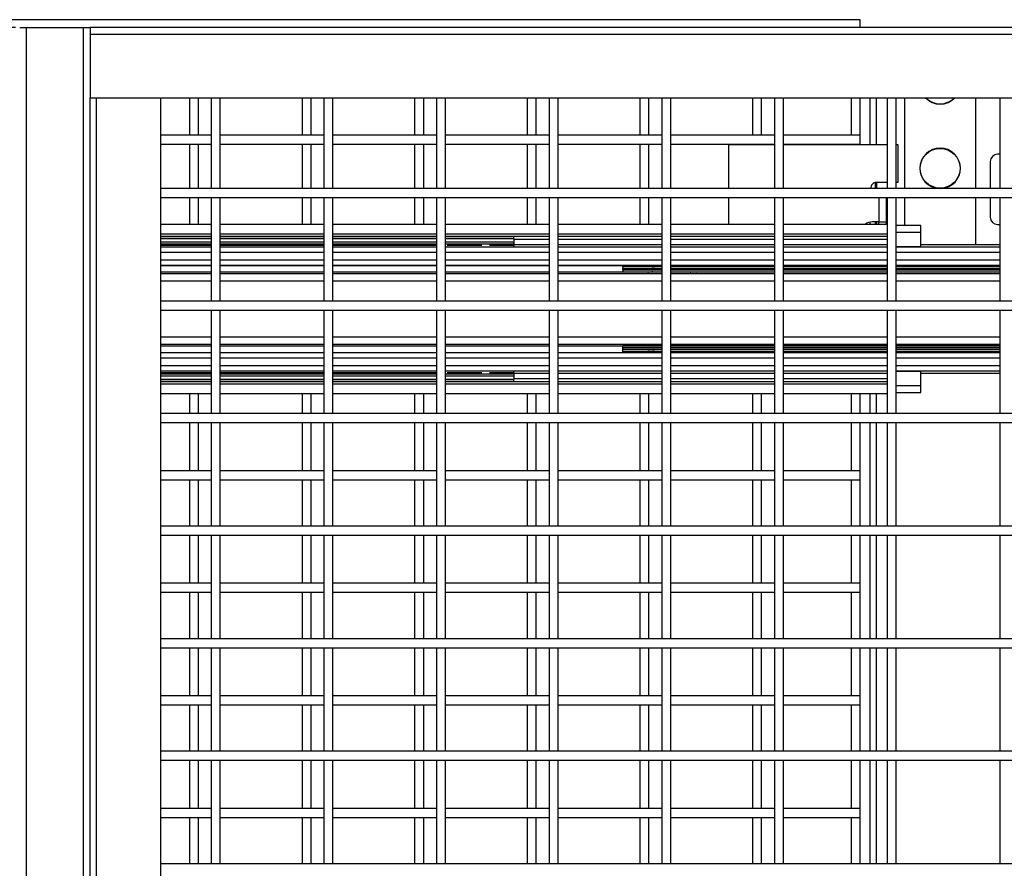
# Model space of a CAD drawing. Header units: inches. Extents: x 0.1 to 10.7, y 0.1 to 8.
# Tile 17 of 42: x 3.019 to 3.747, y 4.595 to 5.223. Entities that reach past the tile are written whole.
import ezdxf

# ---------------------------------------------------------------- set-up
doc = ezdxf.new("R2010")
doc.units = ezdxf.units.IN
doc.header["$MEASUREMENT"] = 0
doc.layers.add('DIMENSIONS', color=140, linetype='Continuous', lineweight=25)
doc.styles.add('SLDTEXTSTYLE0', font='TXT', dxfattribs={"width": 0.7})
doc.dimstyles.new('SLDDIMSTYLE0', dxfattribs={"dimtxt": 0.084961, "dimasz": 0.13, "dimexe": 0, "dimexo": 0.0625, "dimgap": 0.02124, "dimtad": 0, "dimtih": 1, "dimtoh": 1, "dimlfac": 24, "dimrnd": 1e-09, "dimzin": 12, "dimdsep": 46, "dimtxsty": 'SLDTEXTSTYLE0', "dimsah": 1, "dimcen": 0.09, "dimadec": 0, "dimazin": 3, "dimtfac": 1, "dimtofl": 0, "dimtmove": 0, "dimatfit": 3, "dimfxl": 0, "dimfrac": 2, "dimtolj": 1, "dimtzin": 12, "dimarcsym": 0})

# ---------------------------------------------------------------- blocks, each defined once
blk = doc.blocks.new('_D')
at = {"layer": 'DIMENSIONS'}
for p, q in [((3.01568, 5.21731), (1.57692, 5.21731)), ((1.70192, 5.21731), (1.70192, 3.99305)), ((1.505, 3.839), (1.47647, 3.839)), ((1.47647, 3.839), (1.47647, 3.70397)), ((1.89883, 3.839), (1.92736, 3.839)), ((1.92736, 3.839), (1.92736, 3.70397)), ((1.47647, 3.70397), (1.505, 3.70397)), ((1.92736, 3.70397), (1.89883, 3.70397)), ((1.70192, 2.46652), (1.70192, 3.68495)), ((3.02079, 2.46652), (1.57692, 2.46652))]:
    blk.add_line(p, q, dxfattribs=at)
for points in [[(1.70192, 5.21731), (1.68192, 5.08731), (1.72192, 5.08731)], [(1.70192, 2.46652), (1.72192, 2.59652), (1.68192, 2.59652)]]:
    blk.add_solid(points, dxfattribs=at)
at = {"layer": 'DIMENSIONS', "char_height": 0.083333, "attachment_point": 1, "style": 'SLDTEXTSTYLE0'}
for s, insert in [('66.02', (1.54034, 3.96544)), ('1676.9', (1.505, 3.81139))]:
    blk.add_mtext(s, dxfattribs=dict(at, insert=insert))

msp = doc.modelspace()

# ---------------------------------------------------------------- linework, layer by layer
for p, q in [((3.6405, 5.22317), (2.22758, 5.22317)), ((3.6405, 5.21731), (3.6405, 5.22317)), ((3.0187, 5.21731), (3.02381, 5.21731)), ((3.02381, 2.46731), (3.02381, 5.21731)), ((3.02381, 5.21731), (3.06568, 5.21731)), ((3.06568, 5.21731), (3.06568, 2.46731)), ((3.06568, 5.21731), (3.07079, 5.21731)), ((4.5187, 5.21731), (3.07079, 5.21731)), ((3.07079, 5.21731), (3.07079, 5.21251)), ((3.07079, 5.21251), (4.5187, 5.21251)), ((3.07079, 5.21251), (3.07079, 5.16523)), ((3.07079, 5.16523), (4.5187, 5.16523)), ((3.07079, 2.51861), (3.07079, 5.16523)), ((3.07559, 2.51861), (3.07559, 5.16523)), ((3.12287, 5.16523), (3.12287, 2.51861)), ((3.14425, 5.16523), (3.14425, 5.13776)), ((3.15091, 5.13776), (3.15091, 5.16523)), ((3.16047, 5.16523), (3.16047, 5.09819)), ((3.16714, 5.09819), (3.16714, 5.16523)), ((3.22758, 5.16523), (3.22758, 5.13776)), ((3.23425, 5.13776), (3.23425, 5.16523)), ((3.24381, 5.16523), (3.24381, 5.09819)), ((3.25047, 5.09819), (3.25047, 5.16523)), ((3.31091, 5.16523), (3.31091, 5.13776)), ((3.31758, 5.13776), (3.31758, 5.16523)), ((3.32714, 5.16523), (3.32714, 5.09819)), ((3.33381, 5.09819), (3.33381, 5.16523)), ((3.39425, 5.16523), (3.39425, 5.13776)), ((3.40091, 5.13776), (3.40091, 5.16523)), ((3.41047, 5.16523), (3.41047, 5.09819)), ((3.41714, 5.09819), (3.41714, 5.16523)), ((3.47758, 5.16523), (3.47758, 5.13776)), ((3.48425, 5.13776), (3.48425, 5.16523)), ((3.49381, 5.16523), (3.49381, 5.09819)), ((3.50047, 5.09819), (3.50047, 5.16523)), ((3.56091, 5.16523), (3.56091, 5.13776)), ((3.56758, 5.13776), (3.56758, 5.16523)), ((3.57714, 5.16523), (3.57714, 5.09819)), ((3.58381, 5.09819), (3.58381, 5.16523)), ((3.63383, 5.16523), (3.63383, 5.13776)), ((3.6405, 5.13776), (3.6405, 5.16523)), ((3.64758, 5.16523), (3.64758, 5.13073)), ((3.65258, 5.13073), (3.65258, 5.16523)), ((3.66047, 5.16523), (3.66047, 5.09819)), ((3.66714, 5.09819), (3.66714, 5.16523)), ((3.67362, 5.09819), (3.67362, 5.16523)), ((3.72571, 5.16523), (3.72571, 5.09819)), ((3.74381, 5.16523), (3.74381, 5.09819)), ((3.16047, 5.13776), (3.12287, 5.13776)), ((3.24381, 5.13776), (3.16714, 5.13776)), ((3.32714, 5.13776), (3.25047, 5.13776)), ((3.41047, 5.13776), (3.33381, 5.13776)), ((3.49381, 5.13776), (3.41714, 5.13776)), ((3.57714, 5.13776), (3.50047, 5.13776)), ((3.6405, 5.13776), (3.58381, 5.13776)), ((3.6405, 5.13109), (3.6405, 5.13776)), ((3.12287, 5.13109), (3.16047, 5.13109)), ((3.14425, 5.13109), (3.14425, 5.09819)), ((3.15091, 5.09819), (3.15091, 5.13109)), ((3.16714, 5.13109), (3.24381, 5.13109)), ((3.22758, 5.13109), (3.22758, 5.09819)), ((3.23425, 5.09819), (3.23425, 5.13109)), ((3.25047, 5.13109), (3.32714, 5.13109)), ((3.31091, 5.13109), (3.31091, 5.09819)), ((3.31758, 5.09819), (3.31758, 5.13109)), ((3.33381, 5.13109), (3.41047, 5.13109)), ((3.39425, 5.13109), (3.39425, 5.09819)), ((3.40091, 5.09819), (3.40091, 5.13109)), ((3.41714, 5.13109), (3.49381, 5.13109)), ((3.47758, 5.13109), (3.47758, 5.09819)), ((3.48425, 5.09819), (3.48425, 5.13109)), ((3.50047, 5.13109), (3.57714, 5.13109)), ((3.54337, 5.09819), (3.54337, 5.13073)), ((3.54337, 5.13073), (3.57714, 5.13073)), ((3.56091, 5.13109), (3.56091, 5.13073)), ((3.56758, 5.13073), (3.56758, 5.13109)), ((3.58381, 5.13109), (3.6405, 5.13109)), ((3.58381, 5.13073), (3.66047, 5.13073)), ((3.63383, 5.13109), (3.63383, 5.13073)), ((3.6405, 5.13073), (3.6405, 5.13109)), ((3.66714, 5.13073), (3.66837, 5.13073)), ((3.66837, 5.13073), (3.66837, 5.1026)), ((3.74381, 5.12356), (3.74216, 5.12356)), ((3.73675, 5.11815), (3.73675, 5.09819)), ((3.65175, 5.09819), (3.65175, 5.10252)), ((3.66047, 5.1026), (3.65254, 5.1026)), ((3.65258, 5.1026), (3.65258, 5.09819)), ((3.66837, 5.1026), (3.66714, 5.1026)), ((4.46662, 5.09819), (3.12287, 5.09819)), ((3.12287, 5.09152), (4.46662, 5.09152)), ((3.14425, 5.09152), (3.14425, 5.07163)), ((3.15091, 5.07163), (3.15091, 5.09152)), ((3.16047, 5.09152), (3.16047, 5.01486)), ((3.16714, 5.01486), (3.16714, 5.09152)), ((3.22758, 5.09152), (3.22758, 5.07163)), ((3.23425, 5.07163), (3.23425, 5.09152)), ((3.24381, 5.09152), (3.24381, 5.01486)), ((3.25047, 5.01486), (3.25047, 5.09152)), ((3.31091, 5.09152), (3.31091, 5.07163)), ((3.31758, 5.07163), (3.31758, 5.09152)), ((3.32714, 5.09152), (3.32714, 5.01486)), ((3.33381, 5.01486), (3.33381, 5.09152)), ((3.39425, 5.09152), (3.39425, 5.07163)), ((3.40091, 5.07163), (3.40091, 5.09152)), ((3.41047, 5.09152), (3.41047, 5.01486)), ((3.41714, 5.01486), (3.41714, 5.09152)), ((3.47758, 5.09152), (3.47758, 5.07163)), ((3.48425, 5.07163), (3.48425, 5.09152)), ((3.49381, 5.09152), (3.49381, 5.01486)), ((3.50047, 5.01486), (3.50047, 5.09152)), ((3.54337, 5.07163), (3.54337, 5.09152)), ((3.57714, 5.09152), (3.57714, 5.01486)), ((3.58381, 5.01486), (3.58381, 5.09152)), ((3.65437, 5.09152), (3.65437, 5.07343)), ((3.65996, 5.07343), (3.65996, 5.09152)), ((3.66047, 5.09152), (3.66047, 5.01486)), ((3.66714, 5.01486), (3.66714, 5.09152)), ((3.67362, 5.07088), (3.67362, 5.09152)), ((3.72571, 5.09152), (3.72571, 5.0565)), ((3.73675, 5.09152), (3.73675, 5.0769)), ((3.74381, 5.09152), (3.74381, 5.01486)), ((3.16047, 5.07163), (3.12287, 5.07163)), ((3.24381, 5.07163), (3.16714, 5.07163)), ((3.32714, 5.07163), (3.25047, 5.07163)), ((3.41047, 5.07163), (3.33381, 5.07163)), ((3.49381, 5.07163), (3.41714, 5.07163)), ((3.57714, 5.07163), (3.50047, 5.07163)), ((3.66047, 5.07163), (3.58381, 5.07163)), ((3.64758, 5.07321), (3.64758, 5.07163)), ((3.65437, 5.07343), (3.64958, 5.07343)), ((3.65175, 5.07163), (3.65175, 5.07343)), ((3.65258, 5.07343), (3.65258, 5.07163)), ((3.65437, 5.07343), (3.65996, 5.07343)), ((3.65437, 5.07163), (3.65437, 5.07343)), ((3.65996, 5.07226), (3.65996, 5.07343)), ((3.68538, 5.07088), (3.66714, 5.07088)), ((3.68538, 5.06596), (3.68538, 5.07088)), ((3.74216, 5.07148), (3.74381, 5.07148)), ((3.12287, 5.0646), (3.16047, 5.0646)), ((3.12287, 5.063), (3.16047, 5.063)), ((3.16714, 5.0646), (3.24381, 5.0646)), ((3.16714, 5.063), (3.24381, 5.063)), ((3.25047, 5.0646), (3.32714, 5.0646)), ((3.25047, 5.063), (3.32714, 5.063)), ((3.33381, 5.0646), (3.41047, 5.0646)), ((3.33381, 5.063), (3.41047, 5.063)), ((3.38422, 5.063), (3.38422, 5.06238)), ((3.41714, 5.0646), (3.49381, 5.0646)), ((3.41714, 5.063), (3.49381, 5.063)), ((3.50047, 5.0646), (3.57714, 5.0646)), ((3.50047, 5.063), (3.57714, 5.063)), ((3.58381, 5.0646), (3.66047, 5.0646)), ((3.58381, 5.063), (3.66047, 5.063)), ((3.66714, 5.06596), (3.68538, 5.06596)), ((3.68538, 5.05534), (3.68538, 5.06596)), ((3.16047, 5.06238), (3.12287, 5.06238)), ((3.12287, 5.06109), (3.16047, 5.06109)), ((3.16047, 5.05846), (3.12287, 5.05846)), ((3.12287, 5.05717), (3.16047, 5.05717)), ((3.16047, 5.05594), (3.12287, 5.05594)), ((3.24381, 5.06238), (3.16714, 5.06238)), ((3.16714, 5.06109), (3.24381, 5.06109)), ((3.24381, 5.05846), (3.16714, 5.05846)), ((3.16714, 5.05717), (3.24381, 5.05717)), ((3.24381, 5.05594), (3.16714, 5.05594)), ((3.32714, 5.06238), (3.25047, 5.06238)), ((3.25047, 5.06109), (3.32714, 5.06109)), ((3.32714, 5.05846), (3.25047, 5.05846)), ((3.25047, 5.05717), (3.32714, 5.05717)), ((3.32714, 5.05594), (3.25047, 5.05594)), ((3.38422, 5.06238), (3.33381, 5.06238)), ((3.33381, 5.06109), (3.38422, 5.06109)), ((3.38422, 5.05846), (3.33381, 5.05846)), ((3.33381, 5.05717), (3.38422, 5.05717)), ((3.36058, 5.05594), (3.33494, 5.05594)), ((3.38422, 5.05594), (3.36619, 5.05594)), ((3.38422, 5.06109), (3.38422, 5.06238)), ((3.38422, 5.06109), (3.38422, 5.05846)), ((3.41047, 5.0604), (3.38422, 5.0604)), ((3.38422, 5.05846), (3.38422, 5.05717)), ((3.38422, 5.05717), (3.38422, 5.05594)), ((3.41047, 5.0565), (3.38422, 5.0565)), ((3.38422, 5.05476), (3.38422, 5.05594)), ((3.49381, 5.0604), (3.41714, 5.0604)), ((3.49381, 5.0565), (3.41714, 5.0565)), ((3.57714, 5.0604), (3.50047, 5.0604)), ((3.57714, 5.0565), (3.50047, 5.0565)), ((3.66047, 5.0604), (3.58381, 5.0604)), ((3.66047, 5.0565), (3.58381, 5.0565)), ((3.74381, 5.0565), (3.68538, 5.0565)), ((3.16047, 5.05476), (3.12287, 5.05476)), ((3.12287, 5.05109), (3.16047, 5.05109)), ((3.24381, 5.05476), (3.16714, 5.05476)), ((3.16714, 5.05109), (3.24381, 5.05109)), ((3.32714, 5.05476), (3.25047, 5.05476)), ((3.25047, 5.05109), (3.32714, 5.05109)), ((3.41047, 5.05476), (3.33381, 5.05476)), ((3.33381, 5.05109), (3.41047, 5.05109)), ((3.38422, 5.055), (3.41047, 5.055)), ((3.41714, 5.055), (3.49381, 5.055)), ((3.49381, 5.05476), (3.41714, 5.05476)), ((3.41714, 5.05109), (3.49381, 5.05109)), ((3.50047, 5.055), (3.57714, 5.055)), ((3.57714, 5.05476), (3.50047, 5.05476)), ((3.50047, 5.05109), (3.57714, 5.05109)), ((3.58381, 5.055), (3.66047, 5.055)), ((3.66047, 5.05476), (3.58381, 5.05476)), ((3.58381, 5.05109), (3.66047, 5.05109)), ((3.66714, 5.05534), (3.68538, 5.05534)), ((3.66714, 5.055), (3.74381, 5.055)), ((3.74381, 5.05476), (3.66714, 5.05476)), ((3.66714, 5.05109), (3.74381, 5.05109)), ((3.16047, 5.04518), (3.12287, 5.04518)), ((3.12287, 5.04152), (3.16047, 5.04152)), ((3.12287, 5.04127), (3.16047, 5.04127)), ((3.24381, 5.04518), (3.16714, 5.04518)), ((3.16714, 5.04152), (3.24381, 5.04152)), ((3.16714, 5.04127), (3.24381, 5.04127)), ((3.32714, 5.04518), (3.25047, 5.04518)), ((3.25047, 5.04152), (3.32714, 5.04152)), ((3.25047, 5.04127), (3.32714, 5.04127)), ((3.41047, 5.04518), (3.33381, 5.04518)), ((3.33381, 5.04152), (3.41047, 5.04152)), ((3.33381, 5.04127), (3.41047, 5.04127)), ((3.49381, 5.04518), (3.41714, 5.04518)), ((3.41714, 5.04152), (3.49381, 5.04152)), ((3.41714, 5.04127), (3.46496, 5.04127)), ((3.46496, 5.04152), (3.46496, 5.04138)), ((3.46496, 5.04138), (3.48084, 5.04138)), ((3.46496, 5.04024), (3.46496, 5.04138)), ((3.49074, 5.04138), (3.49381, 5.04138)), ((3.57714, 5.04518), (3.50047, 5.04518)), ((3.50047, 5.04152), (3.57714, 5.04152)), ((3.50047, 5.04138), (3.51209, 5.04138)), ((3.52199, 5.04138), (3.57714, 5.04138)), ((3.66047, 5.04518), (3.58381, 5.04518)), ((3.58381, 5.04152), (3.66047, 5.04152)), ((3.58381, 5.04138), (3.66047, 5.04138)), ((3.74381, 5.04518), (3.66714, 5.04518)), ((3.66714, 5.04152), (3.74381, 5.04152)), ((3.66714, 5.04138), (3.74381, 5.04138)), ((3.16047, 5.03631), (3.12287, 5.03631)), ((3.16047, 5.03502), (3.12287, 5.03502)), ((3.24381, 5.03631), (3.16714, 5.03631)), ((3.24381, 5.03502), (3.16714, 5.03502)), ((3.32714, 5.03631), (3.25047, 5.03631)), ((3.32714, 5.03502), (3.25047, 5.03502)), ((3.41047, 5.03631), (3.33381, 5.03631)), ((3.41047, 5.03502), (3.33381, 5.03502)), ((3.49381, 5.03631), (3.41714, 5.03631)), ((3.49381, 5.03502), (3.41714, 5.03502)), ((3.49381, 5.04024), (3.46496, 5.04024)), ((3.46496, 5.04024), (3.46496, 5.03899)), ((3.46496, 5.03762), (3.46496, 5.03899)), ((3.46496, 5.03899), (3.49381, 5.03899)), ((3.46496, 5.03762), (3.46496, 5.03637)), ((3.49381, 5.03762), (3.46496, 5.03762)), ((3.46496, 5.03637), (3.49381, 5.03637)), ((3.46496, 5.03637), (3.46496, 5.03631)), ((3.57714, 5.04024), (3.50047, 5.04024)), ((3.50047, 5.03899), (3.57714, 5.03899)), ((3.57714, 5.03762), (3.50047, 5.03762)), ((3.50047, 5.03637), (3.57714, 5.03637)), ((3.57714, 5.03631), (3.50047, 5.03631)), ((3.57714, 5.03502), (3.50047, 5.03502)), ((3.51765, 5.03637), (3.51936, 5.03631)), ((3.66047, 5.04024), (3.58381, 5.04024)), ((3.58381, 5.03899), (3.66047, 5.03899)), ((3.66047, 5.03762), (3.58381, 5.03762)), ((3.58381, 5.03637), (3.66047, 5.03637)), ((3.66047, 5.03631), (3.58381, 5.03631)), ((3.66047, 5.03502), (3.58381, 5.03502)), ((3.74381, 5.04024), (3.66714, 5.04024)), ((3.66714, 5.03899), (3.74381, 5.03899)), ((3.74381, 5.03762), (3.66714, 5.03762)), ((3.66714, 5.03637), (3.74381, 5.03637)), ((3.74381, 5.03631), (3.66714, 5.03631)), ((3.74381, 5.03502), (3.66714, 5.03502)), ((3.12287, 5.02992), (3.16047, 5.02992)), ((3.16714, 5.02992), (3.24381, 5.02992)), ((3.25047, 5.02992), (3.32714, 5.02992)), ((3.33381, 5.02992), (3.41047, 5.02992)), ((3.41714, 5.02992), (3.49381, 5.02992)), ((3.50047, 5.02992), (3.57714, 5.02992)), ((3.58381, 5.02992), (3.66047, 5.02992)), ((3.66714, 5.02992), (3.74381, 5.02992)), ((4.46662, 5.01486), (3.12287, 5.01486)), ((3.12287, 5.00819), (4.46662, 5.00819)), ((3.16047, 5.00819), (3.16047, 4.93152)), ((3.16714, 4.93152), (3.16714, 5.00819)), ((3.24381, 5.00819), (3.24381, 4.93152)), ((3.25047, 4.93152), (3.25047, 5.00819)), ((3.32714, 5.00819), (3.32714, 4.93152)), ((3.33381, 4.93152), (3.33381, 5.00819)), ((3.41047, 5.00819), (3.41047, 4.93152)), ((3.41714, 4.93152), (3.41714, 5.00819)), ((3.49381, 5.00819), (3.49381, 4.93152)), ((3.50047, 4.93152), (3.50047, 5.00819)), ((3.57714, 5.00819), (3.57714, 4.93152)), ((3.58381, 4.93152), (3.58381, 5.00819)), ((3.66047, 5.00819), (3.66047, 4.93152)), ((3.66714, 4.93152), (3.66714, 5.00819)), ((3.74381, 5.00819), (3.74381, 4.93152)), ((3.16047, 4.98804), (3.12287, 4.98804)), ((3.12287, 4.98294), (3.16047, 4.98294)), ((3.24381, 4.98804), (3.16714, 4.98804)), ((3.16714, 4.98294), (3.24381, 4.98294)), ((3.32714, 4.98804), (3.25047, 4.98804)), ((3.25047, 4.98294), (3.32714, 4.98294)), ((3.41047, 4.98804), (3.33381, 4.98804)), ((3.33381, 4.98294), (3.41047, 4.98294)), ((3.49381, 4.98804), (3.41714, 4.98804)), ((3.41714, 4.98294), (3.49381, 4.98294)), ((3.57714, 4.98804), (3.50047, 4.98804)), ((3.50047, 4.98294), (3.57714, 4.98294)), ((3.66047, 4.98804), (3.58381, 4.98804)), ((3.58381, 4.98294), (3.66047, 4.98294)), ((3.74381, 4.98804), (3.66714, 4.98804)), ((3.66714, 4.98294), (3.74381, 4.98294)), ((3.12287, 4.98165), (3.16047, 4.98165)), ((3.12287, 4.97669), (3.16047, 4.97669)), ((3.16047, 4.97644), (3.12287, 4.97644)), ((3.16714, 4.98165), (3.24381, 4.98165)), ((3.16714, 4.97669), (3.24381, 4.97669)), ((3.24381, 4.97644), (3.16714, 4.97644)), ((3.25047, 4.98165), (3.32714, 4.98165)), ((3.25047, 4.97669), (3.32714, 4.97669)), ((3.32714, 4.97644), (3.25047, 4.97644)), ((3.33381, 4.98165), (3.41047, 4.98165)), ((3.33381, 4.97669), (3.41047, 4.97669)), ((3.41047, 4.97644), (3.33381, 4.97644)), ((3.41714, 4.98165), (3.49381, 4.98165)), ((3.41714, 4.97669), (3.46496, 4.97669)), ((3.49381, 4.97644), (3.41714, 4.97644)), ((3.46496, 4.9816), (3.46496, 4.98165)), ((3.49381, 4.9816), (3.46496, 4.9816)), ((3.46496, 4.98035), (3.46496, 4.9816)), ((3.46496, 4.97897), (3.46496, 4.98035)), ((3.46496, 4.98035), (3.49381, 4.98035)), ((3.46496, 4.97772), (3.46496, 4.97897)), ((3.49381, 4.97897), (3.46496, 4.97897)), ((3.46496, 4.97772), (3.49381, 4.97772)), ((3.46496, 4.97659), (3.46496, 4.97772)), ((3.48085, 4.97659), (3.46496, 4.97659)), ((3.46496, 4.97659), (3.46496, 4.97644)), ((3.4864, 4.9816), (3.48811, 4.98165)), ((3.49381, 4.97659), (3.49075, 4.97659)), ((3.50047, 4.98165), (3.57714, 4.98165)), ((3.57714, 4.9816), (3.50047, 4.9816)), ((3.50047, 4.98035), (3.57714, 4.98035)), ((3.57714, 4.97897), (3.50047, 4.97897)), ((3.50047, 4.97772), (3.57714, 4.97772)), ((3.5121, 4.97659), (3.50047, 4.97659)), ((3.57714, 4.97644), (3.50047, 4.97644)), ((3.51644, 4.9816), (3.51473, 4.98165)), ((3.51765, 4.9816), (3.51936, 4.98165)), ((3.57714, 4.97659), (3.522, 4.97659)), ((3.58381, 4.98165), (3.66047, 4.98165)), ((3.66047, 4.9816), (3.58381, 4.9816)), ((3.58381, 4.98035), (3.66047, 4.98035)), ((3.66047, 4.97897), (3.58381, 4.97897)), ((3.58381, 4.97772), (3.66047, 4.97772)), ((3.66047, 4.97659), (3.58381, 4.97659)), ((3.66047, 4.97644), (3.58381, 4.97644)), ((3.66714, 4.98165), (3.74381, 4.98165)), ((3.74381, 4.9816), (3.66714, 4.9816)), ((3.66714, 4.98035), (3.74381, 4.98035)), ((3.74381, 4.97897), (3.66714, 4.97897)), ((3.66714, 4.97772), (3.74381, 4.97772)), ((3.74381, 4.97659), (3.66714, 4.97659)), ((3.74381, 4.97644), (3.66714, 4.97644)), ((3.12287, 4.97278), (3.16047, 4.97278)), ((3.16714, 4.97278), (3.24381, 4.97278)), ((3.25047, 4.97278), (3.32714, 4.97278)), ((3.33381, 4.97278), (3.41047, 4.97278)), ((3.41714, 4.97278), (3.49381, 4.97278)), ((3.50047, 4.97278), (3.57714, 4.97278)), ((3.58381, 4.97278), (3.66047, 4.97278)), ((3.66714, 4.97278), (3.74381, 4.97278)), ((3.16047, 4.96687), (3.12287, 4.96687)), ((3.12287, 4.9632), (3.16047, 4.9632)), ((3.12287, 4.96202), (3.16047, 4.96202)), ((3.16047, 4.96079), (3.12287, 4.96079)), ((3.24381, 4.96687), (3.16714, 4.96687)), ((3.16714, 4.9632), (3.24381, 4.9632)), ((3.16714, 4.96202), (3.24381, 4.96202)), ((3.24381, 4.96079), (3.16714, 4.96079)), ((3.32714, 4.96687), (3.25047, 4.96687)), ((3.25047, 4.9632), (3.32714, 4.9632)), ((3.25047, 4.96202), (3.32714, 4.96202)), ((3.32714, 4.96079), (3.25047, 4.96079)), ((3.41047, 4.96687), (3.33381, 4.96687)), ((3.33381, 4.9632), (3.41047, 4.9632)), ((3.38422, 4.96079), (3.33381, 4.96079)), ((3.33494, 4.96202), (3.36058, 4.96202)), ((3.36619, 4.96202), (3.38422, 4.96202)), ((3.38422, 4.96202), (3.38422, 4.9632)), ((3.41047, 4.96296), (3.38422, 4.96296)), ((3.38422, 4.96202), (3.38422, 4.96079)), ((3.38422, 4.96146), (3.41047, 4.96146)), ((3.38422, 4.96079), (3.38422, 4.9595)), ((3.49381, 4.96687), (3.41714, 4.96687)), ((3.41714, 4.9632), (3.49381, 4.9632)), ((3.49381, 4.96296), (3.41714, 4.96296)), ((3.41714, 4.96146), (3.49381, 4.96146)), ((3.57714, 4.96687), (3.50047, 4.96687)), ((3.50047, 4.9632), (3.57714, 4.9632)), ((3.57714, 4.96296), (3.50047, 4.96296)), ((3.50047, 4.96146), (3.57714, 4.96146)), ((3.66047, 4.96687), (3.58381, 4.96687)), ((3.58381, 4.9632), (3.66047, 4.9632)), ((3.66047, 4.96296), (3.58381, 4.96296)), ((3.58381, 4.96146), (3.66047, 4.96146)), ((3.74381, 4.96687), (3.66714, 4.96687)), ((3.66714, 4.9632), (3.74381, 4.9632)), ((3.74381, 4.96296), (3.66714, 4.96296)), ((3.68538, 4.96262), (3.66714, 4.96262)), ((3.68538, 4.952), (3.68538, 4.96262)), ((3.68538, 4.96146), (3.74381, 4.96146)), ((3.12287, 4.9595), (3.16047, 4.9595)), ((3.16047, 4.95688), (3.12287, 4.95688)), ((3.12287, 4.95559), (3.16047, 4.95559)), ((3.16047, 4.95497), (3.12287, 4.95497)), ((3.16714, 4.9595), (3.24381, 4.9595)), ((3.24381, 4.95688), (3.16714, 4.95688)), ((3.16714, 4.95559), (3.24381, 4.95559)), ((3.24381, 4.95497), (3.16714, 4.95497)), ((3.25047, 4.9595), (3.32714, 4.9595)), ((3.32714, 4.95688), (3.25047, 4.95688)), ((3.25047, 4.95559), (3.32714, 4.95559)), ((3.32714, 4.95497), (3.25047, 4.95497)), ((3.33381, 4.9595), (3.38422, 4.9595)), ((3.38422, 4.95688), (3.33381, 4.95688)), ((3.33381, 4.95559), (3.38422, 4.95559)), ((3.41047, 4.95497), (3.33381, 4.95497)), ((3.38422, 4.9595), (3.38422, 4.95688)), ((3.38422, 4.95756), (3.41047, 4.95756)), ((3.38422, 4.95559), (3.38422, 4.95688)), ((3.38422, 4.95559), (3.38422, 4.95496)), ((3.41714, 4.95756), (3.49381, 4.95756)), ((3.49381, 4.95497), (3.41714, 4.95497)), ((3.50047, 4.95756), (3.57714, 4.95756)), ((3.57714, 4.95497), (3.50047, 4.95497)), ((3.58381, 4.95756), (3.66047, 4.95756)), ((3.66047, 4.95497), (3.58381, 4.95497)), ((3.16047, 4.95337), (3.12287, 4.95337)), ((3.12287, 4.94634), (3.16047, 4.94634)), ((3.14425, 4.94634), (3.14425, 4.93152)), ((3.15091, 4.93152), (3.15091, 4.94634)), ((3.24381, 4.95337), (3.16714, 4.95337)), ((3.16714, 4.94634), (3.24381, 4.94634)), ((3.22758, 4.94634), (3.22758, 4.93152)), ((3.23425, 4.93152), (3.23425, 4.94634)), ((3.32714, 4.95337), (3.25047, 4.95337)), ((3.25047, 4.94634), (3.32714, 4.94634)), ((3.31091, 4.94634), (3.31091, 4.93152)), ((3.31758, 4.93152), (3.31758, 4.94634)), ((3.41047, 4.95337), (3.33381, 4.95337)), ((3.33381, 4.94634), (3.41047, 4.94634)), ((3.39425, 4.94634), (3.39425, 4.93152)), ((3.40091, 4.93152), (3.40091, 4.94634)), ((3.49381, 4.95337), (3.41714, 4.95337)), ((3.41714, 4.94634), (3.49381, 4.94634)), ((3.47758, 4.94634), (3.47758, 4.93152)), ((3.48425, 4.93152), (3.48425, 4.94634)), ((3.57714, 4.95337), (3.50047, 4.95337)), ((3.50047, 4.94634), (3.57714, 4.94634)), ((3.56091, 4.94634), (3.56091, 4.93152)), ((3.56758, 4.93152), (3.56758, 4.94634)), ((3.66047, 4.95337), (3.58381, 4.95337)), ((3.58381, 4.94634), (3.66047, 4.94634)), ((3.63383, 4.94634), (3.63383, 4.93152)), ((3.6405, 4.93152), (3.6405, 4.94634)), ((3.64758, 4.94634), (3.64758, 4.93152)), ((3.65258, 4.93152), (3.65258, 4.94634)), ((3.68538, 4.952), (3.66714, 4.952)), ((3.66714, 4.94708), (3.68538, 4.94708)), ((3.68538, 4.94708), (3.68538, 4.952)), ((4.46662, 4.93152), (3.12287, 4.93152)), ((3.12287, 4.92486), (4.46662, 4.92486)), ((3.14425, 4.92486), (3.14425, 4.88924)), ((3.15091, 4.88924), (3.15091, 4.92486)), ((3.16047, 4.92486), (3.16047, 4.84819)), ((3.16714, 4.84819), (3.16714, 4.92486)), ((3.22758, 4.92486), (3.22758, 4.88924)), ((3.23425, 4.88924), (3.23425, 4.92486)), ((3.24381, 4.92486), (3.24381, 4.84819)), ((3.25047, 4.84819), (3.25047, 4.92486)), ((3.31091, 4.92486), (3.31091, 4.88924)), ((3.31758, 4.88924), (3.31758, 4.92486)), ((3.32714, 4.92486), (3.32714, 4.84819)), ((3.33381, 4.84819), (3.33381, 4.92486)), ((3.39425, 4.92486), (3.39425, 4.88924)), ((3.40091, 4.88924), (3.40091, 4.92486)), ((3.41047, 4.92486), (3.41047, 4.84819)), ((3.41714, 4.84819), (3.41714, 4.92486)), ((3.47758, 4.92486), (3.47758, 4.88924)), ((3.48425, 4.88924), (3.48425, 4.92486)), ((3.49381, 4.92486), (3.49381, 4.84819)), ((3.50047, 4.84819), (3.50047, 4.92486)), ((3.56091, 4.92486), (3.56091, 4.88924)), ((3.56758, 4.88924), (3.56758, 4.92486)), ((3.57714, 4.92486), (3.57714, 4.84819)), ((3.58381, 4.84819), (3.58381, 4.92486)), ((3.63383, 4.92486), (3.63383, 4.88924)), ((3.6405, 4.88924), (3.6405, 4.92486)), ((3.64758, 4.92486), (3.64758, 4.84819)), ((3.65258, 4.84819), (3.65258, 4.92486)), ((3.66047, 4.92486), (3.66047, 4.84819)), ((3.66714, 4.84819), (3.66714, 4.92486)), ((3.74381, 4.92486), (3.74381, 4.84819)), ((3.16047, 4.88924), (3.12287, 4.88924)), ((3.24381, 4.88924), (3.16714, 4.88924)), ((3.32714, 4.88924), (3.25047, 4.88924)), ((3.41047, 4.88924), (3.33381, 4.88924)), ((3.49381, 4.88924), (3.41714, 4.88924)), ((3.57714, 4.88924), (3.50047, 4.88924)), ((3.6405, 4.88924), (3.58381, 4.88924)), ((3.6405, 4.88257), (3.6405, 4.88924)), ((3.12287, 4.88257), (3.16047, 4.88257)), ((3.14425, 4.88257), (3.14425, 4.84819)), ((3.15091, 4.84819), (3.15091, 4.88257)), ((3.16714, 4.88257), (3.24381, 4.88257)), ((3.22758, 4.88257), (3.22758, 4.84819)), ((3.23425, 4.84819), (3.23425, 4.88257)), ((3.25047, 4.88257), (3.32714, 4.88257)), ((3.31091, 4.88257), (3.31091, 4.84819)), ((3.31758, 4.84819), (3.31758, 4.88257)), ((3.33381, 4.88257), (3.41047, 4.88257)), ((3.39425, 4.88257), (3.39425, 4.84819)), ((3.40091, 4.84819), (3.40091, 4.88257)), ((3.41714, 4.88257), (3.49381, 4.88257)), ((3.47758, 4.88257), (3.47758, 4.84819)), ((3.48425, 4.84819), (3.48425, 4.88257)), ((3.50047, 4.88257), (3.57714, 4.88257)), ((3.56091, 4.88257), (3.56091, 4.84819)), ((3.56758, 4.84819), (3.56758, 4.88257)), ((3.58381, 4.88257), (3.6405, 4.88257)), ((3.63383, 4.88257), (3.63383, 4.84819)), ((3.6405, 4.84819), (3.6405, 4.88257)), ((4.46662, 4.84819), (3.12287, 4.84819)), ((3.12287, 4.84152), (4.46662, 4.84152)), ((3.14425, 4.84152), (3.14425, 4.80591)), ((3.15091, 4.80591), (3.15091, 4.84152)), ((3.16047, 4.84152), (3.16047, 4.76486)), ((3.16714, 4.76486), (3.16714, 4.84152)), ((3.22758, 4.84152), (3.22758, 4.80591)), ((3.23425, 4.80591), (3.23425, 4.84152)), ((3.24381, 4.84152), (3.24381, 4.76486)), ((3.25047, 4.76486), (3.25047, 4.84152)), ((3.31091, 4.84152), (3.31091, 4.80591)), ((3.31758, 4.80591), (3.31758, 4.84152)), ((3.32714, 4.84152), (3.32714, 4.76486)), ((3.33381, 4.76486), (3.33381, 4.84152)), ((3.39425, 4.84152), (3.39425, 4.80591)), ((3.40091, 4.80591), (3.40091, 4.84152)), ((3.41047, 4.84152), (3.41047, 4.76486)), ((3.41714, 4.76486), (3.41714, 4.84152)), ((3.47758, 4.84152), (3.47758, 4.80591)), ((3.48425, 4.80591), (3.48425, 4.84152)), ((3.49381, 4.84152), (3.49381, 4.76486)), ((3.50047, 4.76486), (3.50047, 4.84152)), ((3.56091, 4.84152), (3.56091, 4.80591)), ((3.56758, 4.80591), (3.56758, 4.84152)), ((3.57714, 4.84152), (3.57714, 4.76486)), ((3.58381, 4.76486), (3.58381, 4.84152)), ((3.63383, 4.84152), (3.63383, 4.80591)), ((3.6405, 4.80591), (3.6405, 4.84152)), ((3.64758, 4.84152), (3.64758, 4.76486)), ((3.65258, 4.76486), (3.65258, 4.84152)), ((3.66047, 4.84152), (3.66047, 4.76486)), ((3.66714, 4.76486), (3.66714, 4.84152)), ((3.74381, 4.84152), (3.74381, 4.76486)), ((3.16047, 4.80591), (3.12287, 4.80591)), ((3.24381, 4.80591), (3.16714, 4.80591)), ((3.32714, 4.80591), (3.25047, 4.80591)), ((3.41047, 4.80591), (3.33381, 4.80591)), ((3.49381, 4.80591), (3.41714, 4.80591)), ((3.57714, 4.80591), (3.50047, 4.80591)), ((3.6405, 4.80591), (3.58381, 4.80591)), ((3.6405, 4.79924), (3.6405, 4.80591)), ((3.12287, 4.79924), (3.16047, 4.79924)), ((3.14425, 4.79924), (3.14425, 4.76486)), ((3.15091, 4.76486), (3.15091, 4.79924)), ((3.16714, 4.79924), (3.24381, 4.79924)), ((3.22758, 4.79924), (3.22758, 4.76486)), ((3.23425, 4.76486), (3.23425, 4.79924)), ((3.25047, 4.79924), (3.32714, 4.79924)), ((3.31091, 4.79924), (3.31091, 4.76486)), ((3.31758, 4.76486), (3.31758, 4.79924)), ((3.33381, 4.79924), (3.41047, 4.79924)), ((3.39425, 4.79924), (3.39425, 4.76486)), ((3.40091, 4.76486), (3.40091, 4.79924)), ((3.41714, 4.79924), (3.49381, 4.79924)), ((3.47758, 4.79924), (3.47758, 4.76486)), ((3.48425, 4.76486), (3.48425, 4.79924)), ((3.50047, 4.79924), (3.57714, 4.79924)), ((3.56091, 4.79924), (3.56091, 4.76486)), ((3.56758, 4.76486), (3.56758, 4.79924)), ((3.58381, 4.79924), (3.6405, 4.79924)), ((3.63383, 4.79924), (3.63383, 4.76486)), ((3.6405, 4.76486), (3.6405, 4.79924)), ((4.46662, 4.76486), (3.12287, 4.76486)), ((3.12287, 4.75819), (4.46662, 4.75819)), ((3.14425, 4.75819), (3.14425, 4.72257)), ((3.15091, 4.72257), (3.15091, 4.75819)), ((3.16047, 4.75819), (3.16047, 4.68152)), ((3.16714, 4.68152), (3.16714, 4.75819)), ((3.22758, 4.75819), (3.22758, 4.72257)), ((3.23425, 4.72257), (3.23425, 4.75819)), ((3.24381, 4.75819), (3.24381, 4.68152)), ((3.25047, 4.68152), (3.25047, 4.75819)), ((3.31091, 4.75819), (3.31091, 4.72257)), ((3.31758, 4.72257), (3.31758, 4.75819)), ((3.32714, 4.75819), (3.32714, 4.68152)), ((3.33381, 4.68152), (3.33381, 4.75819)), ((3.39425, 4.75819), (3.39425, 4.72257)), ((3.40091, 4.72257), (3.40091, 4.75819)), ((3.41047, 4.75819), (3.41047, 4.68152)), ((3.41714, 4.68152), (3.41714, 4.75819)), ((3.47758, 4.75819), (3.47758, 4.72257)), ((3.48425, 4.72257), (3.48425, 4.75819)), ((3.49381, 4.75819), (3.49381, 4.68152)), ((3.50047, 4.68152), (3.50047, 4.75819)), ((3.56091, 4.75819), (3.56091, 4.72257)), ((3.56758, 4.72257), (3.56758, 4.75819)), ((3.57714, 4.75819), (3.57714, 4.68152)), ((3.58381, 4.68152), (3.58381, 4.75819)), ((3.63383, 4.75819), (3.63383, 4.72257)), ((3.6405, 4.72257), (3.6405, 4.75819)), ((3.64758, 4.75819), (3.64758, 4.68152)), ((3.65258, 4.68152), (3.65258, 4.75819)), ((3.66047, 4.75819), (3.66047, 4.68152)), ((3.66714, 4.68152), (3.66714, 4.75819)), ((3.74381, 4.75819), (3.74381, 4.68152)), ((3.16047, 4.72257), (3.12287, 4.72257)), ((3.24381, 4.72257), (3.16714, 4.72257)), ((3.32714, 4.72257), (3.25047, 4.72257)), ((3.41047, 4.72257), (3.33381, 4.72257)), ((3.49381, 4.72257), (3.41714, 4.72257)), ((3.57714, 4.72257), (3.50047, 4.72257)), ((3.6405, 4.72257), (3.58381, 4.72257)), ((3.6405, 4.71591), (3.6405, 4.72257)), ((3.12287, 4.71591), (3.16047, 4.71591)), ((3.14425, 4.71591), (3.14425, 4.68152)), ((3.15091, 4.68152), (3.15091, 4.71591)), ((3.16714, 4.71591), (3.24381, 4.71591)), ((3.22758, 4.71591), (3.22758, 4.68152)), ((3.23425, 4.68152), (3.23425, 4.71591)), ((3.25047, 4.71591), (3.32714, 4.71591)), ((3.31091, 4.71591), (3.31091, 4.68152)), ((3.31758, 4.68152), (3.31758, 4.71591)), ((3.33381, 4.71591), (3.41047, 4.71591)), ((3.39425, 4.71591), (3.39425, 4.68152)), ((3.40091, 4.68152), (3.40091, 4.71591)), ((3.41714, 4.71591), (3.49381, 4.71591)), ((3.47758, 4.71591), (3.47758, 4.68152)), ((3.48425, 4.68152), (3.48425, 4.71591)), ((3.50047, 4.71591), (3.57714, 4.71591)), ((3.56091, 4.71591), (3.56091, 4.68152)), ((3.56758, 4.68152), (3.56758, 4.71591)), ((3.58381, 4.71591), (3.6405, 4.71591)), ((3.63383, 4.71591), (3.63383, 4.68152)), ((3.6405, 4.68152), (3.6405, 4.71591)), ((4.46662, 4.68152), (3.12287, 4.68152)), ((3.12287, 4.67486), (4.46662, 4.67486)), ((3.14425, 4.67486), (3.14425, 4.63924)), ((3.15091, 4.63924), (3.15091, 4.67486)), ((3.16047, 4.67486), (3.16047, 4.59819)), ((3.16714, 4.59819), (3.16714, 4.67486)), ((3.22758, 4.67486), (3.22758, 4.63924)), ((3.23425, 4.63924), (3.23425, 4.67486)), ((3.24381, 4.67486), (3.24381, 4.59819)), ((3.25047, 4.59819), (3.25047, 4.67486)), ((3.31091, 4.67486), (3.31091, 4.63924)), ((3.31758, 4.63924), (3.31758, 4.67486)), ((3.32714, 4.67486), (3.32714, 4.59819)), ((3.33381, 4.59819), (3.33381, 4.67486)), ((3.39425, 4.67486), (3.39425, 4.63924)), ((3.40091, 4.63924), (3.40091, 4.67486)), ((3.41047, 4.67486), (3.41047, 4.59819)), ((3.41714, 4.59819), (3.41714, 4.67486)), ((3.47758, 4.67486), (3.47758, 4.63924)), ((3.48425, 4.63924), (3.48425, 4.67486)), ((3.49381, 4.67486), (3.49381, 4.59819)), ((3.50047, 4.59819), (3.50047, 4.67486)), ((3.56091, 4.67486), (3.56091, 4.63924)), ((3.56758, 4.63924), (3.56758, 4.67486)), ((3.57714, 4.67486), (3.57714, 4.59819)), ((3.58381, 4.59819), (3.58381, 4.67486)), ((3.63383, 4.67486), (3.63383, 4.63924)), ((3.6405, 4.63924), (3.6405, 4.67486)), ((3.64758, 4.67486), (3.64758, 4.59819)), ((3.65258, 4.59819), (3.65258, 4.67486)), ((3.66047, 4.67486), (3.66047, 4.59819)), ((3.66714, 4.59819), (3.66714, 4.67486)), ((3.74381, 4.67486), (3.74381, 4.59819)), ((3.16047, 4.63924), (3.12287, 4.63924)), ((3.24381, 4.63924), (3.16714, 4.63924)), ((3.32714, 4.63924), (3.25047, 4.63924)), ((3.41047, 4.63924), (3.33381, 4.63924)), ((3.49381, 4.63924), (3.41714, 4.63924)), ((3.57714, 4.63924), (3.50047, 4.63924)), ((3.6405, 4.63924), (3.58381, 4.63924)), ((3.6405, 4.63257), (3.6405, 4.63924)), ((3.12287, 4.63257), (3.16047, 4.63257)), ((3.14425, 4.63257), (3.14425, 4.59819)), ((3.15091, 4.59819), (3.15091, 4.63257)), ((3.16714, 4.63257), (3.24381, 4.63257)), ((3.22758, 4.63257), (3.22758, 4.59819)), ((3.23425, 4.59819), (3.23425, 4.63257)), ((3.25047, 4.63257), (3.32714, 4.63257)), ((3.31091, 4.63257), (3.31091, 4.59819)), ((3.31758, 4.59819), (3.31758, 4.63257)), ((3.33381, 4.63257), (3.41047, 4.63257)), ((3.39425, 4.63257), (3.39425, 4.59819)), ((3.40091, 4.59819), (3.40091, 4.63257)), ((3.41714, 4.63257), (3.49381, 4.63257)), ((3.47758, 4.63257), (3.47758, 4.59819)), ((3.48425, 4.59819), (3.48425, 4.63257)), ((3.50047, 4.63257), (3.57714, 4.63257)), ((3.56091, 4.63257), (3.56091, 4.59819)), ((3.56758, 4.59819), (3.56758, 4.63257)), ((3.58381, 4.63257), (3.6405, 4.63257)), ((3.63383, 4.63257), (3.63383, 4.59819)), ((3.6405, 4.59819), (3.6405, 4.63257)), ((4.46662, 4.59819), (3.12287, 4.59819))]:
    msp.add_line(p, q)
msp.add_circle((3.69966, 5.11315), 0.01476)
for centre, radius, start, end in [((3.69966, 5.17565), 0.01498, 224.05992, 270), ((3.69966, 5.17565), 0.01476, 224.88035, 315.11965), ((3.69966, 5.17565), 0.01498, 270, 315.94008), ((3.69966, 5.11315), 0.01498, 273.0222, 266.9778), ((3.74216, 5.11815), 0.00542, 90, 180), ((3.65254, 5.09843), 0.00417, 90, 183.36807), ((3.64958, 5.06435), 0.00908, 90, 126.77123), ((3.65716, 5.0769), 0.00542, 283.32537, 307.65372), ((3.74216, 5.0769), 0.00542, 180, 270)]:
    msp.add_arc(centre, radius, start, end)
for points, knots in [([(3.48518, 5.04024), (3.48475, 5.04024), (3.48433, 5.04024), (3.4835, 5.04026), (3.4831, 5.04029), (3.48252, 5.04037), (3.48233, 5.04041), (3.48198, 5.04051), (3.4818, 5.04057), (3.48148, 5.04074), (3.48134, 5.04083), (3.48107, 5.04107), (3.48095, 5.04121), (3.48084, 5.04138)], [0, 0, 0, 0, 0.25, 0.25, 0.5, 0.5, 0.625, 0.625, 0.75, 0.75, 0.875, 0.875, 1, 1, 1, 1]), ([(3.4864, 5.04024), (3.48684, 5.04024), (3.48726, 5.04024), (3.48808, 5.04026), (3.48849, 5.04029), (3.48907, 5.04037), (3.48925, 5.04041), (3.48961, 5.04051), (3.48978, 5.04057), (3.4901, 5.04074), (3.49025, 5.04083), (3.49052, 5.04107), (3.49064, 5.04121), (3.49074, 5.04138)], [0, 0, 0, 0, 0.25, 0.25, 0.5, 0.5, 0.625, 0.625, 0.75, 0.75, 0.875, 0.875, 1, 1, 1, 1]), ([(3.51643, 5.04024), (3.516, 5.04024), (3.51558, 5.04024), (3.51475, 5.04026), (3.51435, 5.04029), (3.51377, 5.04037), (3.51358, 5.04041), (3.51323, 5.04051), (3.51305, 5.04057), (3.51273, 5.04074), (3.51259, 5.04083), (3.51232, 5.04107), (3.5122, 5.04121), (3.51209, 5.04138)], [0, 0, 0, 0, 0.25, 0.25, 0.5, 0.5, 0.625, 0.625, 0.75, 0.75, 0.875, 0.875, 1, 1, 1, 1]), ([(3.52199, 5.04138), (3.52189, 5.04121), (3.52177, 5.04107), (3.52151, 5.04084), (3.52135, 5.04074), (3.52088, 5.04049), (3.52051, 5.0404), (3.51975, 5.04029), (3.51935, 5.04026), (3.51851, 5.04024), (3.51809, 5.04024), (3.51765, 5.04024)], [0, 0, 0, 0, 0.125, 0.125, 0.25, 0.25, 0.5, 0.5, 0.75, 0.75, 1, 1, 1, 1]), ([(3.48353, 5.03631), (3.48366, 5.03633), (3.48417, 5.03639), (3.48475, 5.03638), (3.48518, 5.03637)], [0, 0, 0, 0, 0.244036, 1, 1, 1, 1]), ([(3.48806, 5.03631), (3.48793, 5.03633), (3.48741, 5.03639), (3.48684, 5.03638), (3.4864, 5.03637)], [0, 0, 0, 0, 0.244036, 1, 1, 1, 1]), ([(3.51478, 5.03631), (3.51491, 5.03633), (3.51542, 5.03639), (3.516, 5.03638), (3.51643, 5.03637)], [0, 0, 0, 0, 0.244036, 1, 1, 1, 1]), ([(3.48519, 4.97772), (3.48475, 4.97772), (3.48433, 4.97772), (3.4835, 4.9777), (3.4831, 4.97768), (3.48252, 4.97759), (3.48234, 4.97755), (3.48198, 4.97745), (3.48181, 4.97739), (3.48149, 4.97723), (3.48134, 4.97713), (3.48107, 4.97689), (3.48095, 4.97675), (3.48085, 4.97659)], [0, 0, 0, 0, 0.25, 0.25, 0.5, 0.5, 0.625, 0.625, 0.75, 0.75, 0.875, 0.875, 1, 1, 1, 1]), ([(3.48353, 4.98165), (3.48366, 4.98163), (3.48417, 4.98157), (3.48475, 4.98158), (3.48519, 4.9816)], [0, 0, 0, 0, 0.244036, 1, 1, 1, 1]), ([(3.49075, 4.97659), (3.49064, 4.97675), (3.49053, 4.97689), (3.49026, 4.97713), (3.49011, 4.97723), (3.48963, 4.97747), (3.48926, 4.97756), (3.4885, 4.97768), (3.4881, 4.9777), (3.48726, 4.97772), (3.48684, 4.97772), (3.4864, 4.97772)], [0, 0, 0, 0, 0.125, 0.125, 0.25, 0.25, 0.5, 0.5, 0.75, 0.75, 1, 1, 1, 1]), ([(3.5121, 4.97659), (3.5122, 4.97675), (3.51232, 4.97689), (3.51258, 4.97713), (3.51274, 4.97723), (3.51321, 4.97747), (3.51358, 4.97756), (3.51434, 4.97768), (3.51474, 4.9777), (3.51558, 4.97772), (3.516, 4.97772), (3.51644, 4.97772)], [0, 0, 0, 0, 0.125, 0.125, 0.25, 0.25, 0.5, 0.5, 0.75, 0.75, 1, 1, 1, 1]), ([(3.51765, 4.97772), (3.51809, 4.97772), (3.51851, 4.97772), (3.51934, 4.9777), (3.51974, 4.97768), (3.52032, 4.97759), (3.52051, 4.97755), (3.52086, 4.97745), (3.52104, 4.97739), (3.52136, 4.97723), (3.5215, 4.97713), (3.52177, 4.97689), (3.52189, 4.97675), (3.522, 4.97659)], [0, 0, 0, 0, 0.25, 0.25, 0.5, 0.5, 0.625, 0.625, 0.75, 0.75, 0.875, 0.875, 1, 1, 1, 1])]:
    msp.add_open_spline(points, degree=3, knots=knots)

# ---------------------------------------------------------------- dimensions: what is measured, and where the dimension line sits
at = {"layer": 'DIMENSIONS'}
dim = msp.add_linear_dim(base=(1.70192, 2.46652), p1=(3.06568, 5.21731), p2=(3.07079, 2.46652), angle=90, dimstyle='SLDDIMSTYLE0', dxfattribs=at)
dim.commit()
dim.dimension.update_dxf_attribs({"geometry": '_D', "text_midpoint": (1.70192, 3.839), "dimtype": 160})

doc.saveas('drawing.dxf')
